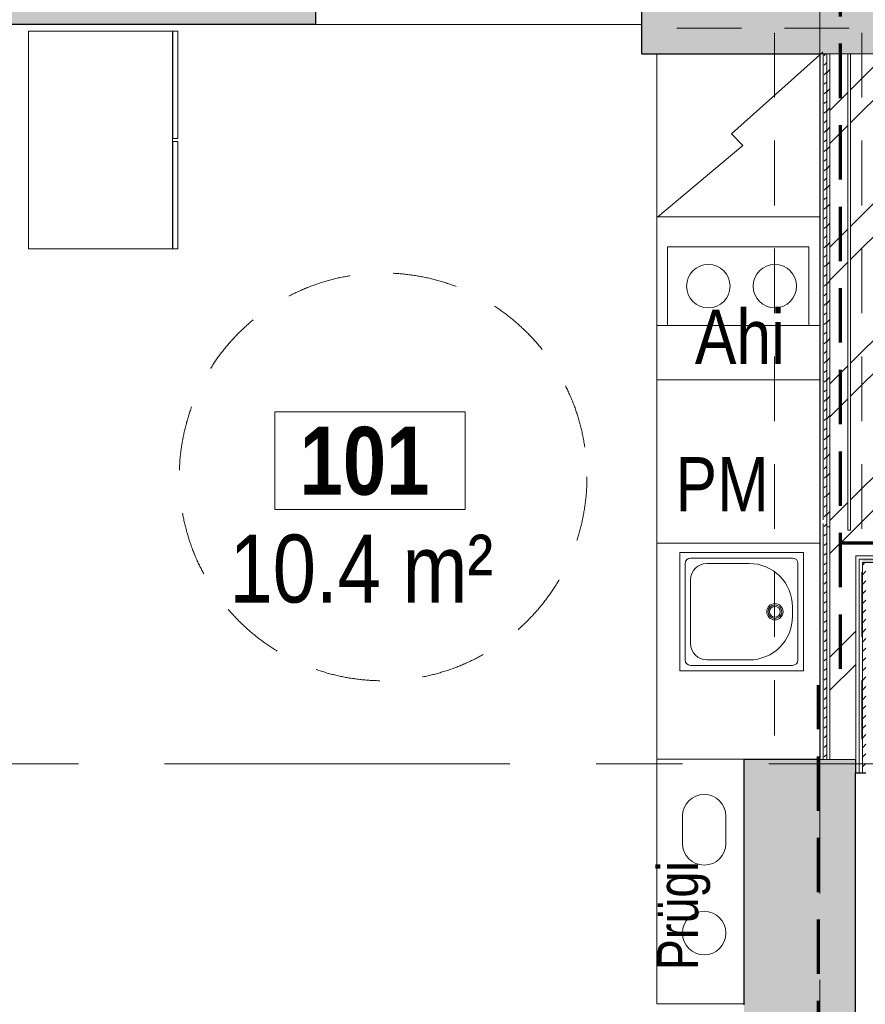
# Model space of a CAD drawing. Header units: millimetres. Extents: x -2180 to 91692, y -6418 to 21859.
# Tile 88 of 256: x 27056 to 30168, y 3616 to 7238. Entities that reach past the tile are written whole.
import ezdxf

# ---------------------------------------------------------------- set-up
doc = ezdxf.new("R2010")
doc.units = ezdxf.units.MM
for name, pattern in [('EST_Dash_2_1_', [300, 200, -100]), ('Grid Line 1_2_', [2222.5, 1270, -317.5, 317.5, -317.5]), ('Overhead', [396.875, 238.125, -158.75])]:
    doc.linetypes.add(name, pattern=pattern)
for name, color, linetype, lineweight, true_color in [('_ hall', 9, 'Continuous', 9, 0x808080), ('Cut Pattern-1', 7, 'Continuous', 9, 0x787878), ('Cut Pattern-2', 7, 'Continuous', 25, 0x787878), ('Furniture-3', 7, 'Continuous', 9, 0xd4d4d4), ('SMA_Tuletõkkesektsioon', 1, 'EST_Dash_2_1_', 70, 0xff0000)]:
    doc.layers.add(name, color=color, linetype=linetype, lineweight=lineweight, true_color=true_color)
for name, color, linetype, lineweight in [('_Overhead_', 7, 'Overhead', 9), ('Common Edges', 7, 'Continuous', 9), ('Cut Pattern-3', 7, 'Continuous', 9), ('Grids-1', 7, 'Grid Line 1_2_', 9), ('Room Tags', 7, 'Continuous', 9), ('Text Notes', 7, 'Continuous', 9), ('Walls', 7, 'Continuous', 9), ('Walls-1', 7, 'Continuous', 25)]:
    doc.layers.add(name, color=color, linetype=linetype, lineweight=lineweight)
doc.styles.add('Swis721 Cn BT', font='swissc.ttf', dxfattribs={"height": 250})
doc.styles.add('Swis721 Cn BT_1', font='swissc.ttf', dxfattribs={"height": 200})
doc.styles.add('Swis721 Cn BT_2', font='swissc.ttf', dxfattribs={"height": 150})
doc.styles.add('Swis721 Cn BT_B', font='swisscb.ttf', dxfattribs={"height": 250})
pattern_1 = [(45, (0, 0), (0, 35.355339), [25, -25])]
pattern_2 = [(45, (0, 0), (-251.447, 251.447), []), (45, (0, 381), (-251.447, 251.447), [])]

# ---------------------------------------------------------------- blocks, each defined once
blk = doc.blocks.new('Standard 550x800 riietekapp - Standard 550x800 riietekapp-1725742-1 Korruse  plaan')
at = {"layer": 'Furniture-3'}
for p, q in [((400, 355), (-400, 355)), ((-400, 355), (-400, -175)), ((400, -175), (400, 355)), ((-400, -175), (400, -175)), ((-5, -176), (-400, -176)), ((-400, -176), (-400, -195)), ((-5, -195), (-5, -176)), ((5, -176), (5, -195)), ((400, -176), (5, -176)), ((400, -195), (400, -176)), ((-400, -195), (-5, -195)), ((5, -195), (400, -195))]:
    blk.add_line(p, q, dxfattribs=at)
blk = doc.blocks.new('1_0 Room Tag - 2_5mm Nr - m²-411648-1 Korruse  plaan')
at = {"layer": 'Room Tags'}
for p, q in [((3.5, 3.78), (-3.5, 3.78)), ((-3.5, 3.78), (-3.5, 0.18)), ((3.5, 3.78), (3.5, 0.18)), ((3.5, 0.18), (-3.5, 0.18))]:
    blk.add_line(p, q, dxfattribs=at)

msp = doc.modelspace()

# ---------------------------------------------------------------- hatches: boundary and pattern name
at = {"layer": 'Cut Pattern-1'}
for points in [[(30113.7, 7112.8), (30505.6, 7112.8), (30505.6, 7522.8), (29346, 7522.8), (29346, 7520), (29348.1, 7520), (29348.1, 7220), (29346, 7220), (29346, 7112.8), (30103.7, 7112.8)], [(29952.7, 3246.4), (30131.4, 3246.4), (30131.4, 4516.7), (29721.4, 4516.7), (29721.4, 3246.4), (29764, 3246.4)]]:
    msp.add_hatch(color=256, dxfattribs=at).paths.add_polyline_path(points, flags=0)
h = msp.add_hatch(dxfattribs=at)
h.set_pattern_fill('FP_3', color=256, style=0, pattern_type=2)
h.set_pattern_definition(pattern_2)
h.paths.add_polyline_path([(30103.7, 5360.6), (30103.7, 7112.8), (30037.7, 7112.8), (30037.7, 5360.6)], flags=0)
h = msp.add_hatch(dxfattribs=at)
h.set_pattern_fill('FP_3', color=256, style=0, pattern_type=2)
h.set_pattern_definition(pattern_2)
h.paths.add_polyline_path([(30263.5, 5360.6), (30273.7, 5360.6), (30273.7, 7112.8), (30113.7, 7112.8), (30113.7, 5360.6), (30169.7, 5360.6)], flags=0)
h = msp.add_hatch(dxfattribs=at)
h.set_pattern_fill('FP_3', color=256, style=0, pattern_type=2)
h.set_pattern_definition(pattern_2)
h.paths.add_polyline_path([(30131.4, 4466.8), (30132.7, 4466.8), (30132.7, 5360.6), (30037.7, 5360.6), (30037.7, 4516.7), (30131.4, 4516.7)], flags=0)
h = msp.add_hatch(dxfattribs=at)
h.set_pattern_fill('FP_3', color=256, style=0, pattern_type=2)
h.set_pattern_definition(pattern_2)
h.paths.add_polyline_path([(30132.7, 5265.6), (30298.7, 5265.6), (30298.7, 5360.6), (30132.7, 5360.6), (30132.7, 5345.4)], flags=0)
h.paths.add_polyline_path([(32969.4, 5265.6), (33100.9, 5265.6), (33100.9, 5360.6), (32956.9, 5360.6), (32956.9, 5265.6)], flags=0)
h.paths.add_polyline_path([(34815.5, 5265.6), (34815.5, 5360.6), (34724.5, 5360.6), (34724.5, 5265.6)], flags=0)
at = {"layer": 'Cut Pattern-2'}
h = msp.add_hatch(color=256, dxfattribs=at)
h.paths.add_polyline_path([(24168, 7220), (28146, 7220), (28146, 7520), (26716.3, 7520), (26734.1, 7491.8), (26353.1, 7491.8), (26353.1, 7520), (24163.1, 7520), (24163.1, 7220)], flags=0)
h.paths.add_polyline_path([(29348.1, 7220), (29348.1, 7520), (29346, 7520), (29346, 7220)], flags=0)
at = {"layer": 'Cut Pattern-3'}
h = msp.add_hatch(dxfattribs=at)
h.set_pattern_fill('FP_1', color=256, style=0, pattern_type=2)
h.set_pattern_definition(pattern_1)
h.paths.add_polyline_path([(30013.2, 5385.1), (30025.7, 5385.1), (30025.7, 7112.8), (30013.2, 7112.8), (30013.2, 5397.6)], flags=0)
h = msp.add_hatch(dxfattribs=at)
h.set_pattern_fill('FP_38', color=256, angle=135, style=0, pattern_type=2)
h.set_pattern_definition([(45, (30298.655, 6255.163), (-35.3553, 35.3553), [])])
h.paths.add_polyline_path([(30037.7, 5372.6), (30037.7, 7112.8), (30025.7, 7112.8), (30025.7, 5372.6)], flags=0)
h = msp.add_hatch(dxfattribs=at)
h.set_pattern_fill('FP_1', color=256, style=0, pattern_type=2)
h.set_pattern_definition(pattern_1)
h.paths.add_polyline_path([(30025.7, 4516.7), (30025.7, 5385.1), (30013.2, 5385.1), (30013.2, 4516.7)], flags=0)
h = msp.add_hatch(dxfattribs=at)
h.set_pattern_fill('FP_1', color=256, style=0, pattern_type=2)
h.set_pattern_definition(pattern_1)
h.paths.add_polyline_path([(33100.9, 5241.1), (33100.4, 5253.6), (33088.4, 5253.6), (33088.5, 5241.1)], flags=0)
h.paths.add_polyline_path([(30263.5, 5241.1), (30298.7, 5241.1), (30298.7, 5253.6), (30157.2, 5253.6), (30157.2, 5241.1), (30169.7, 5241.1)], flags=0)
h.paths.add_polyline_path([(34815.5, 5241.1), (34815.5, 5253.6), (34724.5, 5253.6), (34724.5, 5241.1)], flags=0)
h.paths.add_polyline_path([(32956.9, 5241.1), (32969.4, 5241.1), (32969.4, 5253.6), (32956.9, 5253.6)], flags=0)
h = msp.add_hatch(dxfattribs=at)
h.set_pattern_fill('FP_1', color=256, style=0, pattern_type=2)
h.set_pattern_definition(pattern_1)
h.paths.add_polyline_path([(30157.2, 4466.8), (30169.7, 4466.8), (30169.7, 5241.1), (30157.2, 5241.1), (30157.2, 4516.7)], flags=0)

# ---------------------------------------------------------------- linework, layer by layer
at = {"layer": '_ hall'}
for p, q in [((29401.1, 3617.7), (29401.1, 7112.8)), ((29401.1, 7112.8), (30002.4, 7112.8)), ((29675.1, 6818.2), (30011.1, 7118.6)), ((30001.1, 4517.7), (30001.1, 7112.8)), ((29717.5, 6775.7), (29675.1, 6818.2)), ((29404.1, 6512.8), (29717.5, 6775.7)), ((29401.1, 6512.8), (30002.4, 6512.8)), ((29960.1, 6402.8), (29440.1, 6402.8)), ((29440.1, 6402.8), (29440.1, 6112.8)), ((29960.1, 6112.8), (29960.1, 6402.8)), ((29401.1, 6112.8), (30002.4, 6112.8)), ((29440.1, 6112.8), (29960.1, 6112.8)), ((29401.1, 5912.8), (30002.4, 5912.8)), ((29401.1, 5312.8), (30002.4, 5312.8)), ((29485.1, 5277.6), (29940.1, 5277.6)), ((29485.1, 4842.6), (29485.1, 5277.6)), ((29525.1, 5257.6), (29900.1, 5257.6)), ((29940.1, 5277.6), (29940.1, 4842.6)), ((29505.1, 4882.6), (29505.1, 5237.6)), ((29585.1, 5237.6), (29740.1, 5237.6)), ((29920.1, 5237.6), (29920.1, 4882.6)), ((29525.1, 4942.6), (29525.1, 5177.6)), ((29900.1, 5077.6), (29900.1, 5042.6)), ((29900.1, 4862.6), (29525.1, 4862.6)), ((29740.1, 4882.6), (29585.1, 4882.6)), ((29940.1, 4842.6), (29485.1, 4842.6)), ((29401.1, 4517.7), (30002.4, 4517.7)), ((29721.4, 3617.7), (29721.4, 4517.7)), ((29721.4, 4517.7), (30001.1, 4517.7)), ((29495.2, 4307.8), (29495.2, 4207.8)), ((29655.2, 4307.8), (29655.2, 4207.8)), ((29401.1, 3617.7), (29721.4, 3617.7))]:
    msp.add_line(p, q, dxfattribs=at)
for centre, radius in [((29590.2, 6257.8), 80), ((29835.2, 6257.8), 80), ((29835.1, 5060.1), 30), ((29835.1, 5060.1), 25), ((29835.1, 5060.1), 20), ((29575.2, 3877.8), 80)]:
    msp.add_circle(centre, radius, dxfattribs=at)
for centre, radius, start, end in [((29525.1, 5237.6), 20, 90, 180), ((29900.1, 5237.6), 20, 0, 90), ((29585.1, 5177.6), 60, 90, 180), ((29740.1, 5077.6), 160, 0, 90), ((29740.1, 5042.6), 160, 270, 0), ((29585.1, 4942.6), 60, 180, 270), ((29525.1, 4882.6), 20, 180, 270), ((29900.1, 4882.6), 20, 270, 0), ((29575.2, 4307.8), 80, 0, 180), ((29575.2, 4207.8), 80, 180, 0)]:
    msp.add_arc(centre, radius, start, end, dxfattribs=at)
at = {"layer": '_Overhead_'}
for p, q in [((30505.6, 7206.9), (29401.1, 7206.9)), ((29833.7, 7190), (29833.7, 4604)), ((30155.6, 7190), (30155.6, 4590.8))]:
    msp.add_line(p, q, dxfattribs=at)
msp.add_circle((28393.6, 5556), 750, dxfattribs=at)
at = {"layer": 'Common Edges'}
for p, q in [((30298.7, 7112.8), (30000.7, 7112.8)), ((30013.2, 7112.8), (30013.2, 5397.6)), ((30025.7, 7112.8), (30025.7, 4516.7)), ((30037.7, 7112.8), (30037.7, 4516.7)), ((30103.7, 7112.8), (30103.7, 5360.6)), ((30113.7, 7112.8), (30113.7, 5360.6)), ((30013.2, 5385.1), (30013.2, 4516.7)), ((30025.7, 5372.6), (30037.7, 5372.6)), ((30103.7, 5360.6), (30113.7, 5360.6)), ((30132.7, 5265.6), (30132.7, 4466.8)), ((30132.7, 5265.6), (30298.7, 5265.6)), ((30144.7, 5253.6), (30144.7, 4466.8)), ((30144.7, 5253.6), (30298.7, 5253.6)), ((30157.2, 5241.1), (30157.2, 4466.8)), ((30157.2, 5241.1), (30298.7, 5241.1)), ((30000.7, 4516.7), (30131.4, 4516.7)), ((30131.4, 4516.7), (30131.4, 4466.8))]:
    msp.add_line(p, q, dxfattribs=at)
at = {"layer": 'Grids-1'}
for p, q in [((30000, 18627.8), (30000, 1154.9)), ((919.8, 4500), (34984.4, 4500))]:
    msp.add_line(p, q, dxfattribs=at)
at = {"layer": 'SMA_Tuletõkkesektsioon'}
for p, q in [((30075.6, 7450), (30075.6, 4790)), ((30075.6, 5313.1), (36391.5, 5313.1)), ((29996, -472.2), (29996, 4790))]:
    msp.add_line(p, q, dxfattribs=at)
at = {"layer": 'Walls'}
msp.add_line((29346, 7220), (28146, 7220), dxfattribs=at)
at = {"layer": 'Walls-1'}
for p, q in [((28146, 7220), (28146, 7520)), ((29346, 7112.8), (29346, 7522.8)), ((28146, 7220), (27024.4, 7220)), ((29346, 7112.8), (30000.7, 7112.8)), ((30000.7, 7112.8), (30000.7, 4516.7)), ((30000.7, 4516.7), (29721.4, 4516.7)), ((29721.4, 4516.7), (29721.4, 3613.5)), ((30131.4, 4466.8), (30169.7, 4466.8)), ((30131.4, 3246.4), (30131.4, 4466.8))]:
    msp.add_line(p, q, dxfattribs=at)

# ---------------------------------------------------------------- block references
at = {"layer": 'Furniture-3', "rotation": 89.9999999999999}
msp.add_blockref('Standard 550x800 riietekapp - Standard 550x800 riietekapp-1725742-1 Korruse  plaan', (27443.4, 6795.5), dxfattribs=at)
at = {"layer": 'Room Tags', "xscale": 99.99999999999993, "yscale": 99.99999999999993, "zscale": 99.99999999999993}
msp.add_blockref('1_0 Room Tag - 2_5mm Nr - m²-411648-1 Korruse  plaan', (28345.8, 5417.8), dxfattribs=at)

# ---------------------------------------------------------------- texts
at = {"layer": 'Room Tags', "char_height": 250, "attachment_point": 1}
for s, insert, width, style in [('101', (28086.2, 5740.3), 625.316, 'Swis721 Cn BT_B'), ('10.4 m²', (27828.2, 5343.8), 1250.632, 'Swis721 Cn BT')]:
    msp.add_mtext(s, dxfattribs=dict(at, insert=insert, width=width, style=style))
at = {"layer": 'Text Notes', "char_height": 200, "attachment_point": 1, "style": 'Swis721 Cn BT_1'}
for s, insert, width in [('Ahi', (29540.8, 6171.8), 392.827), ('PM', (29469.6, 5628.8), 408.861)]:
    msp.add_mtext(s, dxfattribs=dict(at, insert=insert, width=width))
at = {"layer": 'Text Notes', "insert": (29402.8, 3740.8), "char_height": 150, "width": 513.08, "attachment_point": 1, "rotation": 90, "style": 'Swis721 Cn BT_2'}
msp.add_mtext('Prügi ', dxfattribs=at)

doc.saveas('drawing.dxf')
